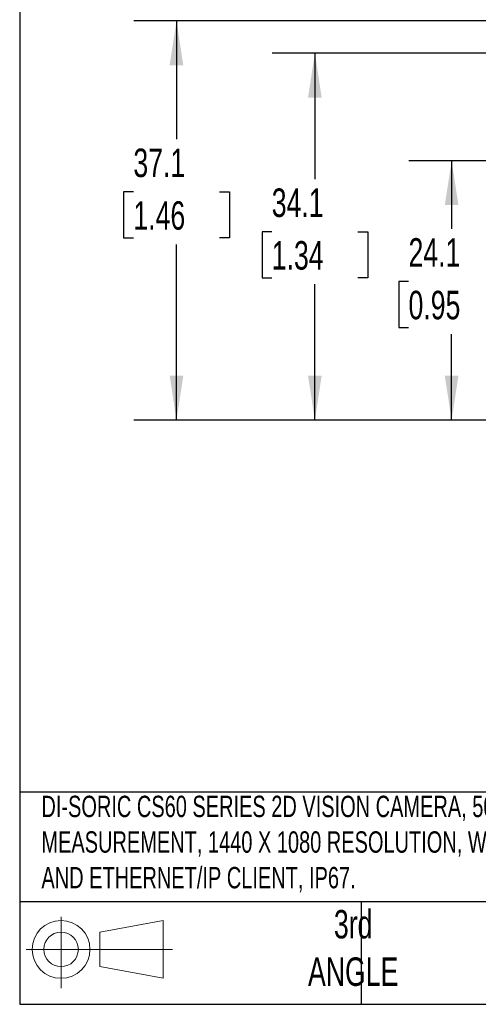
# Model space of a CAD drawing. Header units: millimetres. Extents: x 8 to 341, y 8 to 262.
# Tile 1 of 30: x 8 to 51, y 8 to 99. Entities that reach past the tile are written whole.
import ezdxf

# ---------------------------------------------------------------- set-up
doc = ezdxf.new("R2010")
doc.units = ezdxf.units.MM
doc.header["$LTSCALE"] = 1.25
doc.layers.add('DIMENSIONS', color=140, linetype='Continuous', lineweight=25)
doc.layers.add('TEXT', color=140, linetype='Continuous', lineweight=25)
doc.styles.add('SLDTEXTSTYLE0', font='TXT', dxfattribs={"width": 0.7})
doc.dimstyles.new('SLDDIMSTYLE4', dxfattribs={"dimtxt": 2.69751, "dimasz": 4.1275, "dimexe": 0, "dimexo": 0.0625, "dimgap": 0.674377, "dimtad": 0, "dimtih": 1, "dimtoh": 1, "dimrnd": 1e-09, "dimzin": 12, "dimdsep": 46, "dimtxsty": 'SLDTEXTSTYLE0', "dimsah": 1, "dimcen": 0.09, "dimadec": 0, "dimazin": 3, "dimtfac": 1, "dimtofl": 0, "dimtmove": 0, "dimatfit": 3, "dimfxl": 0, "dimfrac": 2, "dimtolj": 1, "dimtzin": 12, "dimarcsym": 0})

# ---------------------------------------------------------------- blocks, each defined once
blk = doc.blocks.new('Block11')
at = {"color": 7, "linetype": 'Continuous', "lineweight": 18}
for p, q in [((3.235, 6.638), (3.235, 0)), ((6.849, 5.209), (12.719, 6.29)), ((12.719, 6.29), (12.719, 0.915)), ((6.849, 1.995), (6.849, 5.209)), ((0, 3.602), (13.592, 3.602)), ((6.849, 1.995), (12.719, 0.915))]:
    blk.add_line(p, q, dxfattribs=at)
for radius in [2.688, 1.607]:
    blk.add_circle((3.235, 3.602), radius, dxfattribs=at)
blk = doc.blocks.new('Block12')
at = {"color": 7, "linetype": 'Continuous'}
blk.add_blockref('Block11', (0, 0), dxfattribs=at)
blk = doc.blocks.new('_D_12')
at = {"layer": 'DIMENSIONS'}
for p, q in [((74.925, 86.326), (44.119, 86.326)), ((48.088, 86.326), (48.088, 80.005)), ((44.08, 75.114), (43.174, 75.114)), ((43.174, 75.114), (43.174, 70.827)), ((52.096, 75.114), (53.002, 75.114)), ((53.002, 75.114), (53.002, 70.827)), ((43.174, 70.827), (44.08, 70.827)), ((53.002, 70.827), (52.096, 70.827)), ((48.088, 62.226), (48.088, 70.223)), ((72.225, 62.226), (44.119, 62.226))]:
    blk.add_line(p, q, dxfattribs=at)
for points in [[(48.088, 86.326), (47.453, 82.198), (48.723, 82.198)], [(48.088, 62.226), (48.723, 66.353), (47.453, 66.353)]]:
    blk.add_solid(points, dxfattribs=at)
at = {"layer": 'DIMENSIONS', "char_height": 2.6458, "attachment_point": 1, "style": 'SLDTEXTSTYLE0'}
for s, insert in [('24.1', (44.08, 79.129)), ('0.95', (44.08, 74.238))]:
    blk.add_mtext(s, dxfattribs=dict(at, insert=insert))
blk = doc.blocks.new('_D_13')
at = {"layer": 'DIMENSIONS'}
for p, q in [((72.675, 96.326), (31.406, 96.326)), ((35.375, 96.326), (35.375, 84.625)), ((31.367, 79.734), (30.461, 79.734)), ((30.461, 79.734), (30.461, 75.447)), ((39.383, 79.734), (40.288, 79.734)), ((40.288, 79.734), (40.288, 75.447)), ((30.461, 75.447), (31.367, 75.447)), ((40.288, 75.447), (39.383, 75.447)), ((35.375, 62.226), (35.375, 74.843)), ((72.225, 62.226), (31.406, 62.226))]:
    blk.add_line(p, q, dxfattribs=at)
for points in [[(35.375, 96.326), (34.74, 92.198), (36.01, 92.198)], [(35.375, 62.226), (36.01, 66.353), (34.74, 66.353)]]:
    blk.add_solid(points, dxfattribs=at)
at = {"layer": 'DIMENSIONS', "char_height": 2.6458, "attachment_point": 1, "style": 'SLDTEXTSTYLE0'}
for s, insert in [('34.1', (31.367, 83.748)), ('1.34', (31.367, 78.857))]:
    blk.add_mtext(s, dxfattribs=dict(at, insert=insert))
blk = doc.blocks.new('_D_14')
at = {"layer": 'DIMENSIONS'}
for p, q in [((86.425, 99.326), (18.544, 99.326)), ((22.513, 99.326), (22.513, 88.33)), ((18.505, 83.439), (17.599, 83.439)), ((17.599, 83.439), (17.599, 79.152)), ((26.521, 83.439), (27.427, 83.439)), ((27.427, 83.439), (27.427, 79.152)), ((17.599, 79.152), (18.505, 79.152)), ((27.427, 79.152), (26.521, 79.152)), ((22.513, 62.226), (22.513, 78.548)), ((77.425, 62.226), (18.544, 62.226))]:
    blk.add_line(p, q, dxfattribs=at)
for points in [[(22.513, 99.326), (21.878, 95.198), (23.148, 95.198)], [(22.513, 62.226), (23.148, 66.353), (21.878, 66.353)]]:
    blk.add_solid(points, dxfattribs=at)
at = {"layer": 'DIMENSIONS', "char_height": 2.6458, "attachment_point": 1, "style": 'SLDTEXTSTYLE0'}
for s, insert in [('37.1', (18.505, 87.454)), ('1.46', (18.505, 82.563))]:
    blk.add_mtext(s, dxfattribs=dict(at, insert=insert))

msp = doc.modelspace()

# ---------------------------------------------------------------- linework, layer by layer
at = {"layer": 'TEXT'}
for p, q in [((7.937, 261.938), (7.937, 7.937)), ((341.312, 27.658), (7.937, 27.658)), ((341.312, 17.462), (7.937, 17.462)), ((39.687, 17.462), (39.687, 7.937)), ((7.937, 7.937), (341.312, 7.937))]:
    msp.add_line(p, q, dxfattribs=at)

# ---------------------------------------------------------------- block references
msp.add_blockref('Block12', (8.547, 9.442), dxfattribs=at)

# ---------------------------------------------------------------- texts
at = {"layer": 'TEXT', "style": 'SLDTEXTSTYLE0'}
for s, insert, char_height, attachment_point in [('DI-SORIC CS60 SERIES 2D VISION CAMERA, 50 -515MM OPERATING DISTANCE, LOCALIZATION, DETECTION, COUNTING AND ^JMEASUREMENT, 1440 X 1080 RESOLUTION, WHITE AND RED LIGHT EMISSION, TCP/IP, FTP CLIENT, SFTP CLIENT, PROFINET CLIENT ^JAND ETHERNET/IP CLIENT, IP67.', (9.957, 27.318), 1.984375, 1), ('3rd^JANGLE', (38.936, 16.705), 2.6458, 2)]:
    msp.add_mtext(s, dxfattribs=dict(at, insert=insert, char_height=char_height, attachment_point=attachment_point))

# ---------------------------------------------------------------- dimensions: what is measured, and where the dimension line sits
at = {"layer": 'DIMENSIONS'}
for base, p1, p2, picture, middle in [((22.513, 99.326), (79.013, 62.226), (88.013, 99.326), '_D_14', (22.513, 83.439)), ((35.375, 96.326), (73.813, 62.226), (74.263, 96.326), '_D_13', (35.375, 79.734)), ((48.088, 86.326), (73.813, 62.226), (76.513, 86.326), '_D_12', (48.088, 75.114))]:
    dim = msp.add_linear_dim(base=base, p1=p1, p2=p2, angle=90, dimstyle='SLDDIMSTYLE4', dxfattribs=at)
    dim.commit()
    dim.dimension.update_dxf_attribs({"geometry": picture, "text_midpoint": middle, "dimtype": 160})

doc.saveas('drawing.dxf')
